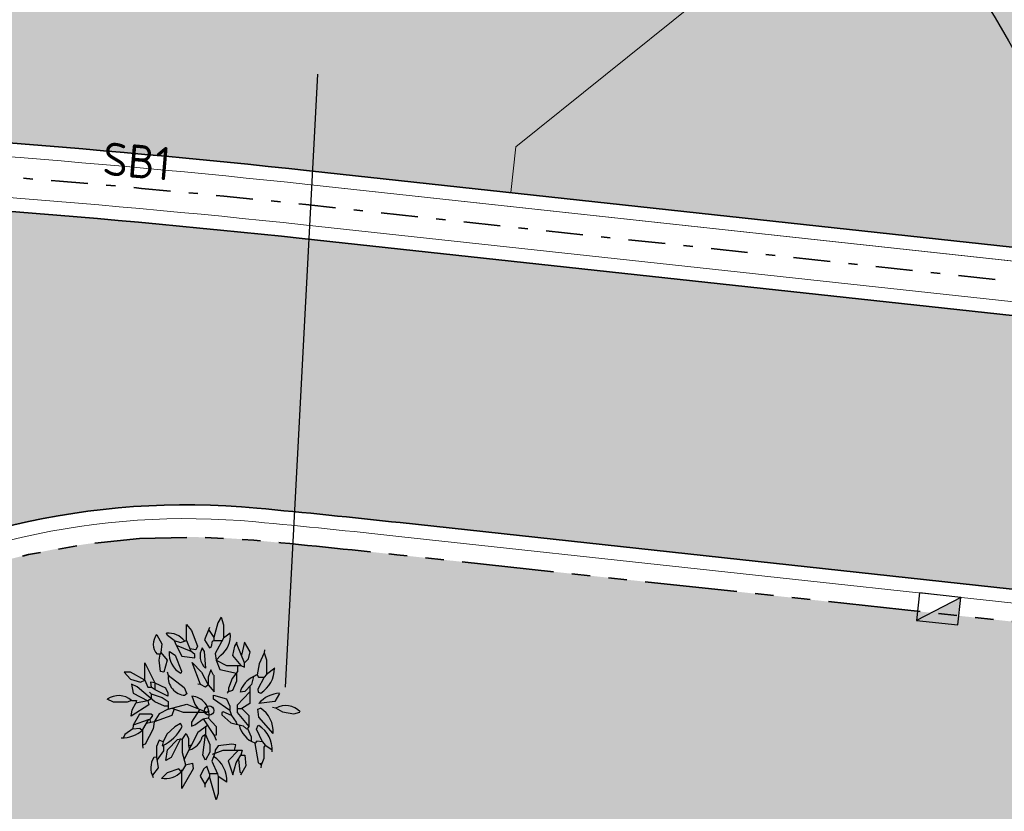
# Model space of a CAD drawing. Header units: metres. Extents: x 196651 to 397723, y 354703 to 710691.
# Tile 178 of 256: x 197880 to 197891, y 356130 to 356139. Entities that reach past the tile are written whole.
import ezdxf
from ezdxf.enums import TextEntityAlignment as Align

# ---------------------------------------------------------------- set-up
doc = ezdxf.new("R2010")
doc.units = ezdxf.units.M
doc.header["$MEASUREMENT"] = 0
for name, pattern in [('VH-GELEIDEBAND_50X200', [8, 4, -2, 0, -2]), ('VH-OPSLUITBAND_100X200', [16, 8, -2, 4, -2]), ('VH-TROTTOIRBAND_180-200', [20, 10, -2, 2, -2, 2, -2])]:
    doc.linetypes.add(name, pattern=pattern)
for name, color, linetype, lineweight in [('N-WE-GR-BOOM-S', 96, 'Continuous', 25), ('N-WE-GR-GRAS_BERM-A', 86, 'Continuous', 5), ('N-WE-VH-GOOT_TEGEL-G', 170, 'Continuous', 35), ('N-WE-VH-KANTOPSLUITING_SCHEIDINGSBAND_115 345-G', 6, 'VH-GELEIDEBAND_50X200', 35), ('N-WE-VH-KANTOPSLUITING_TEKST-T', 7, 'VH-OPSLUITBAND_100X200', 35), ('N-WE-VH-KANTOPSLUITING_TROTTOIRBAND_180 200-G', 6, 'VH-TROTTOIRBAND_180-200', 35), ('N-WE-VH-KANTVERHARDING-G', 1, 'Continuous', 5), ('N-WE-VH-VERHARDING_ASFALT_DEKLAAG-G_ZWART', 252, 'Continuous', 5), ('N-WE-VH-VERHARDING_BETON-A-200', 253, 'Continuous', 5), ('X-XX-AL-AANPIJLING-M', 7, 'Continuous', 18)]:
    doc.layers.add(name, color=color, linetype=linetype, lineweight=lineweight)
doc.layers.add('N-WE-RI-HWA_KOLK_TROTTOIR-S', color=150, linetype='Continuous')
doc.layers.add('X-XX-AL-HULPLIJNEN', color=4, linetype='Continuous', lineweight=25, plot=False)
doc.styles.add('NLCS-ISO', font='NLCS-ISO.ttf')
doc.styles.add('NLCS-ISO-M200-T18', font='NLCS-ISO.ttf')
doc.dimstyles.new('NLCS-M200-T18-PIJL', dxfattribs={"dimscale": 0.2, "dimtxt": 1.799999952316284, "dimasz": 1.8, "dimexe": 2, "dimexo": 2, "dimgap": 0.7, "dimtad": 1, "dimzin": 0, "dimdsep": 46, "dimtxsty": 'NLCS-ISO-M200-T18', "dimcen": 0, "dimdle": 2, "dimse1": 1, "dimse2": 1, "dimclrd": 256, "dimclre": 256, "dimclrt": 256, "dimadec": 1, "dimazin": 0, "dimtfac": 1, "dimtofl": 0, "dimtmove": 1, "dimatfit": 0, "dimfxl": 2, "dimfxlon": 1, "dimtfillclr": 254, "dimtolj": 1, "dimtzin": 0, "dimlwd": 18, "dimlwe": 18, "dimarcsym": 0})

# ---------------------------------------------------------------- blocks, each defined once
blk = doc.blocks.new('TEKST TB')
at = {"style": 'NLCS-ISO'}
blk.add_attdef('TEKST_TROTTOIRBANDEN', text='', height=0.36, rotation=0.340705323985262, dxfattribs=at).set_placement((0, 0), align=Align.BOTTOM_CENTER)
blk = doc.blocks.new('N-SRI-HWA-KOLK_TROTTOIR-SO')
blk.add_hatch(color=256).paths.add_polyline_path([(1.125000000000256, 0.7499999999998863), (-1.124999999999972, 0.7499999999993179), (-1.124999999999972, -0.7499999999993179)])
blk.add_line((-1.124999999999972, -0.7499999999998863), (1.124999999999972, 0.7499999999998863))
at = {"flags": 128}
blk.add_lwpolyline([(-1.124999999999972, -0.7499999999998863), (1.124999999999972, -0.7499999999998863), (1.124999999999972, 0.7499999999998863), (-1.124999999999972, 0.7499999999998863)], close=True, dxfattribs=at)
blk = doc.blocks.new('BA041')
for p, q in [((330.1999999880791, 2531.533349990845), (237.0666500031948, 2379.133349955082)), ((330.1999999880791, 2531.533349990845), (389.4666500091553, 2328.333350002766)), ((-618.0666500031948, 1896.533349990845), (-618.0666500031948, 2336.799999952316)), ((-618.0666500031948, 2336.799999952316), (-474.1333500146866, 2175.933349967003)), ((-474.1333500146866, 2175.933349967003), (-313.2666499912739, 1744.133349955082)), ((8.466650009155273, 2252.133349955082), (-127, 1921.933349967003)), ((-14.13205000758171, 2197.048999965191), (127, 1981.199999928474)), ((237.0666500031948, 2379.133349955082), (127, 1981.199999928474)), ((389.4666500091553, 2328.333350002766), (389.4666500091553, 1964.266649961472)), ((-1422.40000000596, 2057.399999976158), (-1286.933349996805, 1811.866649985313)), ((-1126.066650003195, 2040.466649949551), (-1159.933349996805, 2099.733349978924)), ((-948.2666499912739, 1896.533349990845), (-1126.066650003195, 2040.466649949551)), ((-948.2666499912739, 1896.533349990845), (-778.9333499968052, 1845.733349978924)), ((-948.2666499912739, 1896.533349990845), (-897.4666500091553, 1769.533349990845)), ((-778.9333499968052, 1845.733349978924), (-618.0666500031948, 1896.533349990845)), ((-618.0666500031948, 1896.533349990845), (-499.5333499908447, 1608.666649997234)), ((-127, 1921.933349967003), (8.466650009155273, 1701.799999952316)), ((67.73335000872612, 1735.66664993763), (93.13334998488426, 1879.599999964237)), ((93.13334998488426, 1879.599999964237), (127, 1896.533349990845)), ((127, 1981.199999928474), (127, 1896.533349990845)), ((127, 1896.533349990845), (352.1441999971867, 1896.533349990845)), ((389.4666500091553, 1964.266649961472), (160.8666499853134, 1549.399999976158)), ((567.2666500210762, 2099.733349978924), (389.4666500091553, 1964.266649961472)), ((-1286.933349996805, 1811.866649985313), (-1312.333350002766, 1574.799999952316)), ((-897.4666500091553, 1769.533349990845), (-736.5999999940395, 1473.199999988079)), ((-897.4666500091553, 1769.533349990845), (-499.5333499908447, 1608.666649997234)), ((-364.0666500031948, 1651), (-527.5967000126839, 1676.820549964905)), ((-389.4666500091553, 1523.999999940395), (-499.5333499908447, 1608.666649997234)), ((-313.2666499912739, 1744.133349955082), (-364.0666500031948, 1651)), ((-127, 1600.199999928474), (-186.2666499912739, 1701.799999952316)), ((8.466650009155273, 1701.799999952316), (67.73335000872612, 1735.66664993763)), ((685.8000000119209, 1744.133349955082), (635, 1490.133349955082)), ((753.533350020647, 1854.199999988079), (685.8000000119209, 1744.133349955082)), ((762, 1786.466650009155), (753.533350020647, 1854.199999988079)), ((956.7333500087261, 1295.399999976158), (762, 1786.466650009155)), ((956.7333500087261, 1854.199999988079), (873.6000999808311, 1505.040349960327)), ((1109.133349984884, 1591.733349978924), (956.7333500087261, 1854.199999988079)), ((1498.59999999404, 1651), (1490.133349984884, 1566.333350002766)), ((-1329.266649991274, 1532.466649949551), (-1405.466650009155, 1532.466649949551)), ((-1354.666649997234, 1363.133349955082), (-1329.266649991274, 1532.466649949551)), ((-1320.799999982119, 1058.333349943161), (-1354.666649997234, 1363.133349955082)), ((-1312.333350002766, 1574.799999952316), (-1329.266649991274, 1532.466649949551)), ((-1312.333350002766, 1574.799999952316), (-1143, 1363.133349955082)), ((-1143, 1363.133349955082), (-1227.666649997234, 1041.399999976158)), ((-1075.266649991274, 1600.199999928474), (-922.8666500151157, 1498.599999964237)), ((-922.8666500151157, 1498.599999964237), (-753.533350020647, 1066.799999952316)), ((-736.5999999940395, 1473.199999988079), (-389.4666500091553, 1430.866649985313)), ((-389.4666500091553, 1430.866649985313), (-389.4666500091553, 1523.999999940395)), ((-93.13334998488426, 1151.466650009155), (-127, 1600.199999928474)), ((160.8666499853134, 1549.399999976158), (186.2666500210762, 1371.599999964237)), ((186.2666500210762, 1371.599999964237), (321.7333500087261, 1507.066649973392)), ((186.2666500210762, 1371.599999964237), (474.1333500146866, 1219.199999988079)), ((186.2666500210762, 1371.599999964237), (287.8666500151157, 1117.599999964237)), ((635, 1490.133349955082), (863.6000000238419, 1219.199999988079)), ((956.7333500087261, 1295.399999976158), (1066.800000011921, 1405.466649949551)), ((1066.800000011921, 1405.466649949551), (1109.133349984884, 1591.733349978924)), ((1490.133349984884, 1566.333350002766), (1354.666649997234, 1270)), ((1490.133349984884, 1566.333350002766), (1557.866649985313, 1380.066649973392)), ((1557.866649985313, 1380.066649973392), (1557.866649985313, 982.1333499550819)), ((-1744.133349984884, 1295.399999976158), (-1473.200000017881, 753.5333499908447)), ((-1744.133349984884, 821.2666499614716), (-1744.133349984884, 1295.399999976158)), ((-457.1999999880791, 1303.866649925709), (-211.6666499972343, 1041.399999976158)), ((-237.0666500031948, 711.1999999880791), (-457.1999999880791, 1303.866649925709)), ((42.33335000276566, 1100.66664993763), (-25.40000000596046, 905.9333499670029)), ((118.533350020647, 956.7333499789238), (42.33335000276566, 1100.66664993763)), ((287.8666500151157, 1117.599999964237), (745.0666500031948, 1016)), ((474.1333500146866, 1219.199999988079), (863.6000000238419, 1219.199999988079)), ((770.4666500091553, 1219.199999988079), (770.4666500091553, 1058.333349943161)), ((863.6000000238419, 1219.199999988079), (956.7333500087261, 1176.866649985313)), ((956.7333500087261, 1176.866649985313), (956.7333500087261, 1295.399999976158)), ((1354.666649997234, 1270), (1303.866650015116, 965.1999999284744)), ((1778, 1151.466650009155), (1557.866649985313, 982.1333499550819)), ((-2302.933349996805, 1041.399999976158), (-2133.59999999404, 855.1333499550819)), ((-2133.59999999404, 1041.399999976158), (-2302.933349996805, 1041.399999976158)), ((-1744.133349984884, 821.2666499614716), (-2133.59999999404, 1041.399999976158)), ((-2133.59999999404, 855.1333499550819), (-1862.666649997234, 770.4666500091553)), ((-1862.666649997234, 770.4666500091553), (-1744.133349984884, 821.2666499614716)), ((-1744.133349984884, 821.2666499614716), (-1659.466649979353, 635)), ((-1227.666649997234, 1041.399999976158), (-1320.799999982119, 1058.333349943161)), ((-1134.533349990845, 1049.866649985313), (-1109.133349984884, 956.7333499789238)), ((-1109.133349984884, 956.7333499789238), (-677.3333500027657, 626.5333499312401)), ((-753.533350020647, 1066.799999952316), (-761.9999999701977, 1016)), ((-211.6666499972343, 1041.399999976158), (-25.40000000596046, 694.2666499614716)), ((-25.40000000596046, 905.9333499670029), (-25.40000000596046, 694.2666499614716)), ((135.4666500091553, 507.9999999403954), (135.4666500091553, 956.7333499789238)), ((626.533350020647, 872.0666499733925), (524.9333500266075, 609.5999999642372)), ((770.4666500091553, 1058.333349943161), (626.533350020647, 872.0666499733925)), ((745.0666500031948, 1016), (745.0666500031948, 795.8666499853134)), ((1202.266650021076, 922.8666499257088), (1151.466649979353, 702.7333499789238)), ((1303.866650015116, 965.1999999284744), (1337.733350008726, 905.9333499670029)), ((1490.133349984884, 905.9333499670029), (1320.799999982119, 584.1999999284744)), ((1337.733350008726, 905.9333499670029), (1490.133349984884, 905.9333499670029)), ((1557.866649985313, 982.1333499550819), (1490.133349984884, 905.9333499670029)), ((-2108.199999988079, 719.6666499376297), (-2057.399999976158, 474.1333499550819)), ((-1955.799999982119, 643.4666499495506), (-2108.199999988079, 719.6666499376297)), ((-1473.200000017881, 237.0666499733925), (-1955.799999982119, 643.4666499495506)), ((-1659.466649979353, 635), (-1574.800000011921, 635)), ((-1473.200000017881, 753.5333499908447), (-1591.733350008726, 770.4666500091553)), ((-1591.733350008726, 770.4666500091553), (-1574.800000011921, 635)), ((-1464.733350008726, 558.7999999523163), (-1574.800000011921, 635)), ((-1473.200000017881, 753.5333499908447), (-1473.200000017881, 564.6615499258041)), ((-1473.200000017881, 753.5333499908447), (-1185.333350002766, 618.0666499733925)), ((-1117.59999999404, 389.4666500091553), (-1464.733350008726, 558.7999999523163)), ((-1185.333350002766, 618.0666499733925), (-1117.59999999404, 482.5999999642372)), ((-677.3333500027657, 626.5333499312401), (-609.5999999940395, 457.1999999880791)), ((-237.0666500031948, 711.1999999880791), (-304.8000000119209, 719.6666499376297)), ((-101.5999999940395, 635), (-237.0666500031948, 711.1999999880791)), ((-25.40000000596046, 694.2666499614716), (-101.5999999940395, 635)), ((-25.40000000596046, 694.2666499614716), (135.4666500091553, 507.9999999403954)), ((635, 541.8666499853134), (491.0666500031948, 499.5333499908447)), ((524.9333500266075, 609.5999999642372), (524.9333500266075, 509.4940999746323)), ((745.0666500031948, 795.8666499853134), (635, 541.8666499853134)), ((1151.466649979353, 702.7333499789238), (965.2000000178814, 516.4666499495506)), ((1100.666649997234, 651.9333499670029), (1100.666649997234, 194.7333499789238)), ((1320.799999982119, 584.1999999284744), (1329.266649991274, 499.5333499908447)), ((-2599.266650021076, 228.5999999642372), (-2768.59999999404, 313.2666499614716)), ((-2108.199999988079, 270.9333499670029), (-2226.733349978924, 228.5999999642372)), ((-2108.199999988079, 270.9333499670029), (-1972.733350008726, 270.9333499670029)), ((-2057.399999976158, 474.1333499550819), (-1659.466649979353, 262.4666499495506)), ((-1972.733350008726, 270.9333499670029), (-1989.666649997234, 203.1999999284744)), ((-1574.800000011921, 321.7333499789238), (-1659.466649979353, 262.4666499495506)), ((-1617.133349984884, 499.5333499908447), (-1574.800000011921, 457.1999999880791)), ((-1574.800000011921, 457.1999999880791), (-1278.466649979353, 355.5999999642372)), ((-1574.800000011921, 457.1999999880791), (-1574.800000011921, 321.7333499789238)), ((-1278.466649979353, 355.5999999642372), (-1109.133349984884, 245.5333499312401)), ((-1117.59999999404, 482.5999999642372), (-1117.59999999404, 389.4666500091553)), ((-609.5999999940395, 457.1999999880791), (-651.9333499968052, 423.333349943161)), ((-465.6666499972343, 397.9333499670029), (-389.4666500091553, 169.333349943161)), ((118.533350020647, 414.8666499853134), (474.1333500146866, 321.7333499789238)), ((118.533350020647, 313.2666499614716), (118.533350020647, 414.8666499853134)), ((558.8000000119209, -5.960464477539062e-08), (118.533350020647, 313.2666499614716)), ((474.1333500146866, 321.7333499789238), (558.8000000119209, 118.5333499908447)), ((491.0666500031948, 499.5333499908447), (508, 474.1333499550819)), ((1100.666649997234, 507.9999999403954), (762, 143.9333499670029)), ((965.2000000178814, 516.4666499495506), (838.1999999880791, 499.5333499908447)), ((1329.266649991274, 499.5333499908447), (1405.466650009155, 474.1333499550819)), ((1913.466650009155, 465.6666499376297), (1786.466650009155, 245.5333499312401)), ((-2226.733349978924, 228.5999999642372), (-2599.266650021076, 228.5999999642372)), ((-1634.066650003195, 152.3999999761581), (-2116.666649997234, -152.4000000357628)), ((-2116.666649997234, -152.4000000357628), (-2091.266649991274, 16.93334996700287)), ((-2091.266649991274, 16.93334996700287), (-1989.666649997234, 203.1999999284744)), ((-1659.466649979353, 262.4666499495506), (-1989.666649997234, 203.1999999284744)), ((-1659.466649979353, 262.4666499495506), (-1634.066650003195, 152.3999999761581)), ((-1210.733349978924, 118.5333499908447), (-1473.200000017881, 237.0666499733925)), ((-1109.133349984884, 42.33334994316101), (-1354.666649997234, -93.13335007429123)), ((-1109.133349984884, 118.5333499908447), (-1210.733349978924, 118.5333499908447)), ((-1109.133349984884, 245.5333499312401), (-1109.133349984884, 42.33334994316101)), ((-1109.133349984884, 42.33334994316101), (-601.1333499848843, 169.333349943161)), ((-947.7285000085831, 43.74604994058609), (-1016, -135.4666500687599)), ((-1012.480150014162, 66.49664998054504), (-702.7333499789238, -42.33335000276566)), ((-601.1333499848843, 169.333349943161), (-59.26664999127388, -42.33335000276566)), ((-254.0692999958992, 33.76144993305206), (-482.5999999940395, -313.2666500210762)), ((-389.4666500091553, 169.333349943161), (-307.5522999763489, 54.65324991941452)), ((558.8000000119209, 118.5333499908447), (558.8000000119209, -5.960464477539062e-08)), ((762, 143.9333499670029), (762, -50.80000007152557)), ((762, 59.26664996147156), (889, 59.26664996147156)), ((1100.666649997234, 194.7333499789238), (889, 59.26664996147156)), ((889, 59.26664996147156), (1075.266650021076, -135.4666500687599)), ((1320.799999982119, 42.33334994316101), (1397, 67.73334991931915)), ((1346.200000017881, -177.8000000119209), (1320.799999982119, 42.33334994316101)), ((1786.466650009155, 245.5333499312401), (1346.200000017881, 194.7333499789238)), ((1718.733349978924, 93.13335001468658), (1803.40000000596, 76.19999998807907)), ((1803.40000000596, 76.19999998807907), (1989.666650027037, -33.86665004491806)), ((-1888.066649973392, -101.6000000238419), (-2057.399999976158, -397.9333500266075)), ((-1651, -254.0000000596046), (-2057.399999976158, -397.9333500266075)), ((-1574.800000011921, -101.6000000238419), (-1888.066649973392, -101.6000000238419)), ((-1651, -254.0000000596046), (-1811.866650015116, -516.4666500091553)), ((-1608.666649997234, -254.0000000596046), (-1651, -254.0000000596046)), ((-1608.666649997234, -254.0000000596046), (-1524, -135.4666500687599)), ((-1608.666649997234, -254.0000000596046), (-1591.111949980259, -324.2189500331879)), ((-1524, -135.4666500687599), (-1574.800000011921, -101.6000000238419)), ((-1354.666649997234, -93.13335007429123), (-1490.133349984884, -304.8000000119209)), ((-1016, -135.4666500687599), (-1490.133349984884, -304.8000000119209)), ((-702.7333499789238, -42.33335000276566), (-59.26664999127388, -42.33335000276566)), ((-389.4666500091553, -389.4666500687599), (-160.8666499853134, -228.6000000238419)), ((-160.8666499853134, -228.6000000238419), (-25.40000000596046, -194.7333500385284)), ((-160.8666499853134, -228.6000000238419), (135.4666500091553, -677.3333500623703)), ((-59.26664999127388, -42.33335000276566), (0, -5.960464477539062e-08)), ((-25.40000000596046, -194.7333500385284), (194.7333500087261, -431.8000000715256)), ((381, -33.86665004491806), (347.1333500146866, -50.80000007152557)), ((347.1333500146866, -50.80000007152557), (347.1333500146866, -118.5333500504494)), ((347.1333500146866, -118.5333500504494), (584.2000000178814, -330.2000000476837)), ((609.5999999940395, -135.4666500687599), (381, -33.86665004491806)), ((558.8000000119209, -5.960464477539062e-08), (609.5999999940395, -135.4666500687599)), ((609.5999999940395, -135.4666500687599), (736.5999999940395, -313.2666500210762)), ((762, -50.80000007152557), (1075.266650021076, -431.8000000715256)), ((1075.266650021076, -135.4666500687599), (1075.266650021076, -431.8000000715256)), ((1735.666649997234, -618.0666500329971), (1346.200000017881, -177.8000000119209)), ((1989.666650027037, -33.86665004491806), (2294.466650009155, -84.66664999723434)), ((2294.466650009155, -84.66664999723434), (2463.800000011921, -42.33335000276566)), ((-2074.333350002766, -499.5333500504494), (-2286, -651.9333500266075)), ((-2057.399999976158, -397.9333500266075), (-2074.333350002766, -499.5333500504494)), ((-2074.333350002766, -499.5333500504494), (-1879.59999999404, -474.1333500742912)), ((-1879.59999999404, -474.1333500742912), (-1811.866650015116, -541.8666500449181)), ((-1811.866650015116, -516.4666500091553), (-1811.866650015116, -939.8000000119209)), ((-1515.533349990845, -499.5333500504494), (-1735.666649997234, -914.4000000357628)), ((-1490.133349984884, -304.8000000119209), (-1707.789800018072, -346.6570000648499)), ((-1490.133349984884, -304.8000000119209), (-1515.533349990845, -499.5333500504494)), ((-931.3333499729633, -440.2666500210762), (-1151.466649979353, -643.4666500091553)), ((-778.9333499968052, -347.1333500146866), (-931.3333499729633, -440.2666500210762)), ((-728.1333499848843, -431.8000000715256), (-778.9333499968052, -347.1333500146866)), ((-482.5999999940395, -313.2666500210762), (-482.5999999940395, -423.3333500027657)), ((-482.5999999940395, -423.3333500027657), (-389.4666500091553, -389.4666500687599)), ((-43.0947499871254, -406.9403500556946), (-304.8000000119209, -592.666650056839)), ((-101.5999999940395, -448.4602000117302), (-101.5999999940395, -651.9333500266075)), ((194.7333500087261, -431.8000000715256), (194.7333500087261, -668.8666500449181)), ((584.2000000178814, -330.2000000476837), (922.8666500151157, -414.8666500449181)), ((736.5999999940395, -313.2666500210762), (753.533350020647, -372.5333500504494)), ((922.8666500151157, -414.8666500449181), (1016, -499.5333500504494)), ((1016, -499.5333500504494), (1041.399999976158, -491.0666500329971)), ((1075.266650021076, -431.8000000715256), (1041.399999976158, -491.0666500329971)), ((1041.399999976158, -491.0666500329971), (1143, -711.2000000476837)), ((1286.933349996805, -508), (1329.266649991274, -397.9333500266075)), ((1447.800000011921, -846.6666499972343), (1286.933349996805, -508)), ((1329.266649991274, -397.9333500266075), (1346.200000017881, -406.4000000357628)), ((-2286, -651.9333500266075), (-2319.866650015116, -728.1333500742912)), ((-1151.466649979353, -643.4666500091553), (-1244.59999999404, -846.6666499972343)), ((-1126.066650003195, -1066.800000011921), (-855.1333500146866, -787.3999999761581)), ((-778.9333499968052, -770.4666500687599), (-1032.933349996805, -1270.000000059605)), ((-855.1333500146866, -787.3999999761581), (-778.9333499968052, -770.4666500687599)), ((-778.9333499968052, -770.4666500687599), (-728.1333499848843, -787.3999999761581)), ((-728.1333499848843, -787.3999999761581), (-626.5333499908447, -626.5333499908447)), ((-728.1333499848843, -787.3999999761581), (-728.1333499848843, -1134.533350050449)), ((-304.8000000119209, -592.666650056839), (-685.8000000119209, -1337.733350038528)), ((-626.5333499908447, -626.5333499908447), (-558.7999999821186, -762)), ((-558.7999999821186, -762), (-558.7999999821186, -956.7333500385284)), ((-101.5999999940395, -651.9333500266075), (-186.2666499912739, -711.2000000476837)), ((-169.3333500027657, -1210.733350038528), (-101.5999999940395, -651.9333500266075)), ((-101.5999999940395, -651.9333500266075), (16.93335002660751, -922.8666500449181)), ((194.7333500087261, -668.8666500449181), (135.4666500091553, -677.3333500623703)), ((135.4666500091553, -677.3333500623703), (186.2666500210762, -804.3333500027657)), ((1143, -711.2000000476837), (1143, -821.2666500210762)), ((-1735.666649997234, -914.4000000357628), (-1811.866650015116, -939.8000000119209)), ((-1811.866650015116, -939.8000000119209), (-1803.40000000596, -1016.000000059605)), ((-1354.666649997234, -804.3333500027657), (-1430.866649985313, -973.666650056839)), ((-1430.866649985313, -973.666650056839), (-1430.866649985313, -1261.533349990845)), ((-1244.59999999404, -846.6666499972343), (-1354.666649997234, -804.3333500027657)), ((-1244.59999999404, -846.6666499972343), (-1270, -956.7333500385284)), ((-1270, -956.7333500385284), (-1236.133349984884, -948.2666500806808)), ((-1236.133349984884, -948.2666500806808), (-1236.133349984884, -1092.200000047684)), ((-1176.866649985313, -1354.666650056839), (-1126.066650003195, -1066.800000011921)), ((-558.7999999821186, -956.7333500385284), (-474.1333500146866, -931.3333500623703)), ((-558.7999999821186, -956.7333500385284), (-533.3999999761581, -1066.800000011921)), ((16.93335002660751, -922.8666500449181), (16.93335002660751, -1126.066650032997)), ((245.533350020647, -956.7333500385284), (160.8666499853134, -1075.266650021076)), ((618.0666500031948, -914.4000000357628), (245.533350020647, -956.7333500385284)), ((728.1333500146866, -931.3333500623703), (618.0666500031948, -914.4000000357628)), ((685.8000000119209, -1075.266650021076), (728.1333500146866, -931.3333500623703)), ((1295.40000000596, -829.7333500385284), (1236.133350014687, -889.0000000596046)), ((1236.133350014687, -889.0000000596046), (1329.266649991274, -1405.466650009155)), ((1447.800000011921, -846.6666499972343), (1295.40000000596, -829.7333500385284)), ((1447.800000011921, -846.6666499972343), (1524, -939.8000000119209)), ((1524, -939.8000000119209), (1481.666650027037, -990.6000000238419)), ((1481.666650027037, -990.6000000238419), (1481.666650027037, -1303.866649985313)), ((1524, -939.8000000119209), (1701.800000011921, -1058.333350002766)), ((-1430.866649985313, -1261.533349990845), (-1498.59999999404, -1270.000000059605)), ((-1430.866649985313, -1261.533349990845), (-1380.066649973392, -1557.866650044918)), ((-1236.133349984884, -1092.200000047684), (-1415.876499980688, -1348.97595000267)), ((-1032.933349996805, -1270.000000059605), (-1176.866649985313, -1354.666650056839)), ((-728.1333499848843, -1134.533350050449), (-643.4666500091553, -1473.200000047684)), ((-101.5999999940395, -1346.200000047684), (-169.3333500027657, -1210.733350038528)), ((16.93335002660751, -1126.066650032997), (-101.5999999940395, -1346.200000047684)), ((152.4000000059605, -1159.933350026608), (76.2000000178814, -1371.600000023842)), ((93.13334998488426, -1185.333350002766), (381, -1075.266650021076)), ((160.8666499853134, -1075.266650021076), (152.4000000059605, -1159.933350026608)), ((381, -1075.266650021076), (897.4666500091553, -1075.266650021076)), ((795.8666500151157, -1075.266650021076), (516.4666500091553, -1363.133350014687)), ((736.5999999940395, -1422.400000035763), (863.6000000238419, -1210.733350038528)), ((796.1085500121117, -1323.219050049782), (829.7333500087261, -1659.466650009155)), ((897.4666500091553, -1075.266650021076), (863.6000000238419, -1210.733350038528)), ((863.6000000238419, -1210.733350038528), (965.2000000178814, -1210.733350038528)), ((965.2000000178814, -1210.733350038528), (999.0666500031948, -1498.600000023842)), ((1481.666650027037, -1303.866649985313), (1413.933349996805, -1481.666649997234)), ((-1380.066649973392, -1557.866650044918), (-1540.933349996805, -1752.600000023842)), ((-821.2666499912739, -1583.266650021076), (-1134.533349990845, -1684.866649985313)), ((-761.9999999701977, -1651.000000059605), (-821.2666499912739, -1583.266650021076)), ((-431.7999999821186, -1583.266650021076), (-736.5999999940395, -2116.666649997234)), ((-643.4666500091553, -1473.200000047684), (-448.7333500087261, -1430.866650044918)), ((-448.7333500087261, -1430.866650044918), (-431.7999999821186, -1583.266650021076)), ((-152.3999999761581, -1591.733350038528), (-245.533350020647, -1778)), ((-59.26664999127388, -1507.066650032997), (-152.3999999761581, -1591.733350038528)), ((8.466650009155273, -1718.733350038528), (-59.26664999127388, -1507.066650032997)), ((76.2000000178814, -1371.600000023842), (228.5999999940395, -1718.733350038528)), ((516.4666500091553, -1363.133350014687), (643.4666500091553, -1744.133350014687)), ((643.4666500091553, -1744.133350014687), (736.5999999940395, -1422.400000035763)), ((999.0666500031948, -1498.600000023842), (846.6666499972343, -1752.600000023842)), ((1329.266649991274, -1405.466650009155), (1413.933349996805, -1481.666649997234)), ((1397, -1413.933350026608), (1413.933349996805, -1481.666649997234)), ((1413.933349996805, -1481.666649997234), (1405.466650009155, -1549.400000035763)), ((-1134.533349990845, -1684.866649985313), (-1295.40000000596, -1845.733350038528)), ((-736.5999999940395, -2116.666649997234), (-736.5999999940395, -1608.666650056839)), ((-245.533350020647, -1778), (-118.5333499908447, -1998.133350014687)), ((8.466650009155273, -1786.46665006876), (-118.5333499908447, -1998.133350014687)), ((228.5999999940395, -1718.733350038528), (8.466650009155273, -1718.733350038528)), ((8.466650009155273, -1718.733350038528), (8.466650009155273, -1786.46665006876)), ((194.7333500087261, -2421.466650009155), (8.466650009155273, -1786.46665006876)), ((228.5999999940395, -1718.733350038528), (245.533350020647, -1786.46665006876)), ((245.533350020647, -1786.46665006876), (245.533350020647, -2252.133350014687)), ((482.5999999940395, -1938.866650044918), (245.533350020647, -1786.46665006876)), ((829.7333500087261, -1659.466650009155), (878.2755500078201, -1699.918500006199)), ((-118.5333499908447, -1998.133350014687), (-118.5333499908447, -2074.333350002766)), ((245.533350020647, -2252.133350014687), (194.7333500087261, -2421.466650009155))]:
    blk.add_line(p, q)
blk.add_circle((0, -5.960464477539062e-08), 125)
for centre, radius, start, end in [((-1100.666649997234, 1803.399999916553), 414.86665, 141.709836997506, 221.6335389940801), ((-1109.133349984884, 1523.999999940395), 575.73335, 39.05313700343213, 95.04245100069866), ((-59.26664999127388, 2015.066649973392), 634.9999999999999, 306.8698979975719, 7.696051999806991), ((203.1999999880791, 1481.66664993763), 448.7333499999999, 150.5241109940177, 228.0940580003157), ((-482.5999999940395, 1540.933349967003), 601.13335, 174.2894069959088, 241.9754990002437), ((990.5999999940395, 1134.533349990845), 778.93335, 302.1372490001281, 1.231976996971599), ((-626.5333499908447, 897.4666499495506), 482.5999999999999, 172.9987319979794, 266.9335139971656), ((1524, 279.3999999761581), 719.6666499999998, 116.5650509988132, 162.204011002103), ((1524, 279.3999999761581), 719.6666499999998, 107.795988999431, 116.5650509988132), ((-2455.333350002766, -118.5333500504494), 524.9333499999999, 48.28924299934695, 125.9605169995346), ((-499.5333499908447, -110.0666500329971), 499.53335, 349.8753279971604, 86.18592499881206), ((1964.266649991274, -338.666650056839), 812.7999999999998, 93.61388099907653, 139.2053569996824), ((990.5999999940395, -558.8000000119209), 745.0666499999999, 355.4519579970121, 57.03059599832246), ((2074.333350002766, -406.4000000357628), 541.86665, 43.06941299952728, 119.310006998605), ((-2353.733350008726, 93.13335001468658), 829.7333500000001, 267.6626939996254, 311.6335389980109), ((-1727.199999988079, 67.73334991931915), 1117.6, 294.0502990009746, 333.434949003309), ((1481.666650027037, -237.0666500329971), 685.7999999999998, 192.8356089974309, 249.3624529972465), ((922.8666500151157, -1066.800000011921), 787.3999999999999, 356.3861189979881, 57.33908700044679), ((-685.8000000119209, -575.7333500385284), 516.4666499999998, 287.241459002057, 344.8270850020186), ((-1041.399999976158, -1557.866650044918), 541.86665, 147.8042659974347, 208.1237349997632), ((-321.7333499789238, -1913.466650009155), 804.3333500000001, 358.1912609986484, 56.47552699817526), ((-1193.800000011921, -1236.133350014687), 609.5999999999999, 316.1457630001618, 336.6951090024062), ((-1193.800000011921, -1236.133350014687), 609.5999999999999, 260.5376780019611, 316.1457630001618)]:
    blk.add_arc(centre, radius, start, end)
blk = doc.blocks.new('*D1746')
at = {"layer": 'Defpoints', "color": 0, "transparency": 16777216}
for p in [(197876.5718291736, 356131.3523441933), (197882.0298922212, 356125.5034513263)]:
    blk.add_point(p, dxfattribs=at)
at = {"layer": 'X-XX-AL-AANPIJLING-M', "linetype": 'Continuous', "lineweight": 18, "transparency": 16777216}
blk.add_line((197877.9909255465, 356129.8316320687), (197876.8174420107, 356131.0891440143), dxfattribs=at)
at = {"layer": 'X-XX-AL-AANPIJLING-M', "transparency": 16777216}
blk.add_solid([(197876.8613087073, 356131.1300794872), (197876.7735753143, 356131.0482085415), (197876.5718291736, 356131.3523441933)], dxfattribs=at)
at = {"layer": 'X-XX-AL-AANPIJLING-M', "transparency": 16777216, "insert": (197877.7609459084, 356130.5471104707), "char_height": 0.3599999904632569, "attachment_point": 5, "rotation": 313.0203347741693, "style": 'NLCS-ISO-M200-T18'}
blk.add_mtext('\\A1;R8.00', dxfattribs=at)

msp = doc.modelspace()

# ---------------------------------------------------------------- hatches: boundary and pattern name
at = {"layer": 'N-WE-GR-GRAS_BERM-A'}
h = msp.add_hatch(dxfattribs=at)
h.set_pattern_fill('AGR-GRAS_01', color=256, scale=0.04, pattern_type=2)
h.set_pattern_definition([(0, (0, 0), (1, 1), [0.12, -0.8]), (45, (0.4, 0.2), (-0.1131370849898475, 1.866761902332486), [0.12, -0.8]), (29.99999999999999, (0.08, 0.12), (0.2274613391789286, 1.286025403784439), [0.12, -0.8]), (15, (0.32, 0.48), (0.3856270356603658, 0.7244941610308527), [0.12, -0.8]), (135, (0.16, 2), (-0.02828427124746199, -0.6505382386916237), [0.12, -0.8]), (150, (1.2, 0.4), (0.2156921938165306, -0.5864101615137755), [0.12, -0.8]), (165, (0.24, 0.04), (0.1434520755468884, -0.7010146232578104), [0.12, -0.8]), (85, (0.4, 0.4), (-0.872677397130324, 1.040016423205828), [0.12, -0.8]), (99.99999999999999, (0, 0), (-1.112117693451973, 0.7787131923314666), [0.12, -0.7999999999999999])])
h.paths.add_polyline_path([(198023.6748555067, 356118.8230198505), (197974.1729620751, 356123.5888397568), (197950.0229708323, 356126.2133175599), (197937.6371386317, 356127.3174574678), (197884.3105013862, 356133.1120560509, 0.003613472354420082), (197882.7603345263, 356133.2691743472, 0.3186837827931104), (197874.9417360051, 356128.7589146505), (197875.8956542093, 356128.7854126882, 0.01583618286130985), (197877.1536726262, 356128.8602783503), (197885.7744525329, 356129.6479016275, -0.02629714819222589), (197888.6209794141, 356129.7576275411), (197906.3767361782, 356129.5080724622, -0.005309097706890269), (197908.576094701, 356129.4537987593), (197908.5768003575, 356129.4737863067), (197909.5759609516, 356129.4336831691), (197909.5759609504, 356129.4336831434, -0.01582564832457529), (197916.1145090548, 356128.931919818), (197936.6465827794, 356126.7008537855, 0.004590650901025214), (197938.4716104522, 356126.5194791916), (197950.5453987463, 356125.4314122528), (197951.5413626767, 356125.3416578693), (197955.5954659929, 356124.9763097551, -0.004590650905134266), (197957.488831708, 356124.7881436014), (197996.207883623, 356120.580835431), (197997.1998711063, 356120.4529258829, -0.008349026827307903), (198000.6325015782, 356120.0218232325), (198012.8413770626, 356118.2809859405), (198022.11047799, 356116.9593247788), (198022.1239231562, 356117.0584191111), (198023.1139326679, 356116.9172557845), (198023.5099364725, 356116.8607904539)])
at = {"layer": 'N-WE-VH-VERHARDING_ASFALT_DEKLAAG-G_ZWART'}
h = msp.add_hatch(color=256, dxfattribs=at)
h.paths.add_polyline_path([(198025.3713929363, 356127.005162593), (198025.3702033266, 356127.0014174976), (198025.3707804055, 356127.0014061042)])
edge = h.paths.add_edge_path()
edge.add_line((197885.6018184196, 356137.5384628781), (197885.5478051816, 356137.0413888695))
edge.add_line((197885.5478051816, 356137.0413888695), (197923.0429034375, 356132.9670827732))
edge.add_line((197923.0429034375, 356132.9670827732), (197950.5365130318, 356131.4251827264))
edge.add_arc((197975.9530238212, 356329.6523850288), 199.850000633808, 262.6934536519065, 263.7984305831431)
edge.add_line((197954.3639103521, 356130.9719055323), (197973.2284683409, 356128.9220358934))
edge.add_arc((197995.1416614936, 356330.5849587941), 202.850000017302, 263.7984305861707, 270.1764646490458)
edge.add_line((197995.7664160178, 356127.7359208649), (198024.5768544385, 356127.1671099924))
edge.add_line((198024.5768544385, 356127.1671099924), (198024.8888601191, 356130.8793965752))
edge.add_line((198024.8888601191, 356130.8793965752), (198011.0429194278, 356130.707799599))
edge.add_line((198011.0429194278, 356130.707799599), (198004.90155022, 356130.7137999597))
edge.add_line((198004.90155022, 356130.7137999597), (197995.7577699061, 356130.6857151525))
edge.add_arc((197995.1437868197, 356330.5847722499), 199.9000000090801, 263.7984305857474, 270.17598146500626, ccw=False)
edge.add_line((197973.5492720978, 356131.8545859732), (197954.7394965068, 356133.898502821))
edge.add_arc((197976.3340209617, 356332.6287786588), 199.9000900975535, 262.7022549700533, 263.7984305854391, ccw=False)
edge.add_line((197950.9415979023, 356134.3479907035), (197923.6520441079, 356138.6344447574))
edge.add_line((197923.6520441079, 356138.6344447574), (197890.8779048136, 356142.1957547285))
edge.add_line((197890.8779048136, 356142.1957547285), (197890.8284402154, 356141.7405403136))
edge.add_line((197890.8284402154, 356141.7405403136), (197889.493050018, 356140.6669186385))
edge.add_line((197889.493050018, 356140.6669186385), (197885.6018184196, 356137.5384628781))
h = msp.add_hatch(color=256, dxfattribs=at)
edge = h.paths.add_edge_path()
edge.add_line((197876.1932646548, 356137.8164161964), (197876.1906597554, 356137.8164040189))
edge.add_arc((197876.1844711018, 356137.4464525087), 0.3700032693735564, 87.7785660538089, 89.04162937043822, ccw=False)
edge.add_arc((197871.3578995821, 356025.2546632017), 112.6655625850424, 87.53740790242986, 87.54023211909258)
edge = h.paths.add_edge_path()
edge.add_line((197865.6484846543, 356137.7671209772), (197864.8314839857, 356137.763301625))
edge.add_arc((197863.6814934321, 356137.7586405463), 1.149999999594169, -86.09662694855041, 0.23222684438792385, ccw=False)
edge.add_arc((197877.2560369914, 355956.8139676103), 180.3031688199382, 94.29278415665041, 96.82434826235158)
edge.add_arc((197870.1714845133, 356002.8540008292), 133.7566356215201, 96.1545476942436, 110.1858266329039)
edge.add_arc((197874.3371681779, 355991.5007354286), 145.8500015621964, 110.182760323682, 111.4092740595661)
edge.add_line((197821.0979092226, 356127.286611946), (197822.2933579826, 356124.585600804))
edge.add_arc((197874.3392932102, 355991.5005496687), 142.9000007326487, 110.1827603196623, 111.359113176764, ccw=False)
edge.add_arc((197870.3813940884, 356002.1480655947), 131.540744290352, 95.48027981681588, 110.1647665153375, ccw=False)
edge.add_arc((197858.6925728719, 356124.9845243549), 8.150000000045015, 24.87617401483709, 96.15431552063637, ccw=False)
edge.add_line((197866.0864078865, 356128.4128918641), (197874.5152892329, 356128.6583272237))
edge.add_arc((197882.0298922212, 356125.5034513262), 8.15000000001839, 84.62658024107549, 157.2257440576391, ccw=False)
edge.add_arc((197872.6652473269, 356025.9429001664), 108.1499996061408, 83.80790414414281, 84.62658024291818, ccw=False)
edge.add_line((197884.3305451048, 356133.4619368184), (197884.4006441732, 356136.421686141))
edge.add_line((197884.4006441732, 356136.421686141), (197883.2822726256, 356136.5432110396))
edge.add_arc((197871.3578985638, 356025.2546634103), 111.9255624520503, 83.88419047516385, 87.53740927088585)
edge.add_arc((197876.1844711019, 356137.4464525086), 0.3700032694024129, 91.4940645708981, 267.29567685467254, ccw=False)
edge.add_line((197876.174823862, 356137.8163299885), (197865.6484846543, 356137.7671209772))
edge = h.paths.add_edge_path()
edge.add_line((197823.7566639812, 356132.3146715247), (197822.7565313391, 356135.0899615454))
edge.add_arc((197820.008140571, 356134.2855391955), 2.86369466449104, 16.31414613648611, 23.32118688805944)
edge.add_line((197822.6378715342, 356135.4192332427), (197820.4787760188, 356134.2275624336))
edge.add_line((197820.4787760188, 356134.2275624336), (197818.3927574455, 356133.3986640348))
edge.add_line((197818.3927574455, 356133.3986640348), (197819.5725236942, 356130.7330861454))
edge.add_arc((197874.2250283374, 355992.4944298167), 148.6499995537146, 110.18274302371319, 111.5713117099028, ccw=False)
edge.add_arc((197870.0848331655, 356003.7576179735), 136.6499735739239, 109.81766651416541, 110.1827430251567, ccw=False)
msp.add_hatch(color=256, dxfattribs=at).paths.add_polyline_path([(197937.9554543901, 356130.6022937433), (197884.4005865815, 356136.421692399), (197884.3272128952, 356133.4622982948), (197937.6700197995, 356127.6659142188), (197949.6497998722, 356126.5979719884), (197974.2059088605, 356123.9373199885), (198023.9020575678, 356119.1527641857), (198024.2052977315, 356122.7476668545), (197974.5293827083, 356126.8694910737), (197950.3311458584, 356129.4989314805)])
at = {"layer": 'N-WE-VH-VERHARDING_BETON-A-200'}
h = msp.add_hatch(color=256, dxfattribs=at)
edge = h.paths.add_edge_path()
edge.add_line((197890.8284402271, 356141.7405404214), (197890.8779048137, 356142.1957547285))
edge.add_line((197890.8779048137, 356142.1957547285), (197883.9687313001, 356142.9465206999))
edge.add_arc((197871.3578985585, 356025.2546633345), 118.3655625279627, 83.88401951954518, 95.97032203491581)
edge.add_line((197859.0463047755, 356142.9781998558), (197855.0612298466, 356142.546824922))
edge.add_arc((197870.0848331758, 356003.7576179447), 139.5999736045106, 96.17807688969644, 109.8176665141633)
edge.add_line((197822.7565313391, 356135.0899615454), (197823.7566639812, 356132.3146715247))
edge.add_arc((197870.0848331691, 356003.7576179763), 136.6499735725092, 94.5369087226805, 109.81766651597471, ccw=False)
edge.add_arc((197859.9203217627, 356131.8549478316), 8.149999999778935, 57.49927784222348, 94.53690872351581, ccw=False)
edge.add_arc((197863.681493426, 356137.758640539), 1.150000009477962, 51.550314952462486, 57.49927781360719, ccw=False)
edge.add_arc((197863.6814934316, 356137.7586405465), 1.150000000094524, 0.2322268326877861, 51.550314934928, ccw=False)
edge.add_line((197864.8314839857, 356137.763301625), (197865.6484846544, 356137.7671209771))
edge.add_line((197865.6484846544, 356137.7671209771), (197876.1932653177, 356137.8164161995))
edge.add_arc((197871.3578985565, 356025.2546633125), 112.6655625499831, 83.88390839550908, 87.54023125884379, ccw=False)
edge.add_line((197883.3616625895, 356137.2789402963), (197885.5478051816, 356137.0413888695))
edge.add_line((197885.5478051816, 356137.0413888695), (197885.6018184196, 356137.5384628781))
edge.add_line((197885.6018184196, 356137.5384628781), (197890.8284402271, 356141.7405404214))

# ---------------------------------------------------------------- linework, layer by layer
at = {"layer": 'N-WE-VH-GOOT_TEGEL-G', "flags": 128}
for points in [[(198028.5691486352, 356126.9076275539), (198025.4438711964, 356127.1499922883), (197995.7664160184, 356127.7359208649, -0.02783661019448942), (197973.2284683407, 356128.9220358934), (197954.3639103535, 356130.9719055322, -0.004821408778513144), (197950.5365130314, 356131.4251827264), (197923.0429034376, 356132.9670827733), (197883.3616625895, 356137.2789402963, 0.01593547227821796), (197876.2020876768, 356137.816036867, 1), (197876.1702705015, 356137.076721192, -0.01593424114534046), (197883.2822726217, 356136.54321104), (197937.9554543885, 356130.6022937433), (197950.33114586, 356129.49893148), (197974.5293827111, 356126.8694910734), (198024.3330929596, 356122.737063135), (198028.1990489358, 356122.5041303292)], [(197874.4488382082, 356128.4951264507, -0.3338094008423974), (197882.7931107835, 356133.6176362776, -0.003613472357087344), (197884.3483106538, 356133.4600078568), (197937.6715853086, 356127.6657746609), (197950.0574195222, 356126.5616345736), (197974.208640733, 356123.9370231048), (198025.1025643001, 356119.037184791), (198027.9867252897, 356118.7060260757)]]:
    msp.add_lwpolyline(points, format="xyb", dxfattribs=at)
at = {"layer": 'N-WE-VH-KANTOPSLUITING_SCHEIDINGSBAND_115 345-G', "ltscale": 0.1, "flags": 128}
msp.add_lwpolyline([(197923.0125389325, 356132.5982042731), (197883.3219673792, 356136.9110756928, 0.01593485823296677), (197876.1861790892, 356137.4463790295)], format="xyb", dxfattribs=at)
at = {"layer": 'N-WE-VH-KANTOPSLUITING_TROTTOIRBAND_180 200-G', "ltscale": 0.1, "flags": 128}
msp.add_lwpolyline([(197874.8979334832, 356128.6617997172, -0.3224493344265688), (197882.7603345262, 356133.2691743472, -0.003613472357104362), (197884.3105013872, 356133.1120560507), (197937.6371386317, 356127.3174574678), (197950.0229708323, 356126.2133175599), (197974.1729620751, 356123.5888397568), (198023.6748555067, 356118.8230198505), (198023.5099364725, 356116.8607904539), (198023.1139326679, 356116.9172557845)], format="xyb", dxfattribs=at)
at = {"layer": 'N-WE-VH-KANTVERHARDING-G', "flags": 128}
msp.add_lwpolyline([(197890.8779048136, 356142.1957547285), (197890.8284402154, 356141.7405403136), (197889.493050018, 356140.6669186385), (197885.6018184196, 356137.5384628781), (197885.5478051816, 356137.0413888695)], dxfattribs=at)
for points in [[(198028.5565856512, 356126.7581514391), (198025.4365858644, 356127.0001068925), (197995.7651660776, 356127.585916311, -0.02783450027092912), (197973.2122643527, 356128.7729136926), (197954.3477063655, 356130.8227833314, -0.004814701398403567), (197950.522758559, 356131.2757184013), (197923.0305935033, 356132.8175374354), (197883.3455698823, 356137.1298060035, 0.0159352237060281), (197876.1956382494, 356137.6661755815, 0.9999999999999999), (197876.176719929, 356137.2265824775, -0.01593449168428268), (197883.2983650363, 356136.6923453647), (197937.9702180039, 356130.7515724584), (197950.3459094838, 356129.6482101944), (197974.5436887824, 356127.0188195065), (198024.3438068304, 356122.8866896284)], [(197876.1956382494, 356137.6661755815, -0.0159352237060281), (197883.3455698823, 356137.1298060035), (197923.0305935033, 356132.8175374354), (197950.522758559, 356131.2757184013)], [(197874.6802113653, 356128.6629119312, -0.3254583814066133), (197882.7790638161, 356133.4682954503, -0.003613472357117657), (197884.3321066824, 356133.3108856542), (197937.6568224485, 356127.5164958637), (197950.042655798, 356126.4123558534), (197974.1933498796, 356123.78780167), (198025.0868202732, 356118.8880069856), (198027.7938520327, 356118.5771862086)]]:
    msp.add_lwpolyline(points, format="xyb", dxfattribs=at)
at = {"layer": 'X-XX-AL-HULPLIJNEN', "color": 3, "flags": 128}
msp.add_lwpolyline([(197883.4511238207, 356138.3262568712), (197883.0981622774, 356131.6738924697)], dxfattribs=at)
at = {"layer": 'X-XX-AL-HULPLIJNEN'}
msp.add_circle((197870.3379897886, 356126.8619120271), 23.75888312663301, dxfattribs=at)

# ---------------------------------------------------------------- block references
at = {"layer": 'N-WE-GR-BOOM-S', "xscale": 0.0004, "yscale": 0.0004, "zscale": 0.001}
msp.add_blockref('BA041', (197882.273709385, 356131.4208393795), dxfattribs=at)
at = {"layer": 'N-WE-RI-HWA_KOLK_TROTTOIR-S', "xscale": 0.2, "yscale": 0.2, "zscale": 0.2, "rotation": 173.7984369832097}
msp.add_blockref('N-SRI-HWA-KOLK_TROTTOIR-SO', (197890.1915464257, 356132.5233021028), dxfattribs=at)
at = {"layer": 'N-WE-VH-KANTOPSLUITING_TEKST-T', "rotation": 354.8353642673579}
msp.add_blockref('TEKST TB', (197881.4665070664, 356137.0943226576), dxfattribs=at).add_auto_attribs({'TEKST_TROTTOIRBANDEN': 'SB1'})

# ---------------------------------------------------------------- dimensions: what is measured, and where the dimension line sits
at = {"layer": 'X-XX-AL-AANPIJLING-M'}
dim = msp.add_radius_dim(center=(197882.0298922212, 356125.5034513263), mpoint=(197876.5718291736, 356131.3523441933), dimstyle='NLCS-M200-T18-PIJL', dxfattribs=at)
dim.commit()
dim.dimension.update_dxf_attribs({"geometry": '*D1746', "text_midpoint": (197877.5269901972, 356130.328787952), "dimtype": 164})

doc.saveas('drawing.dxf')
